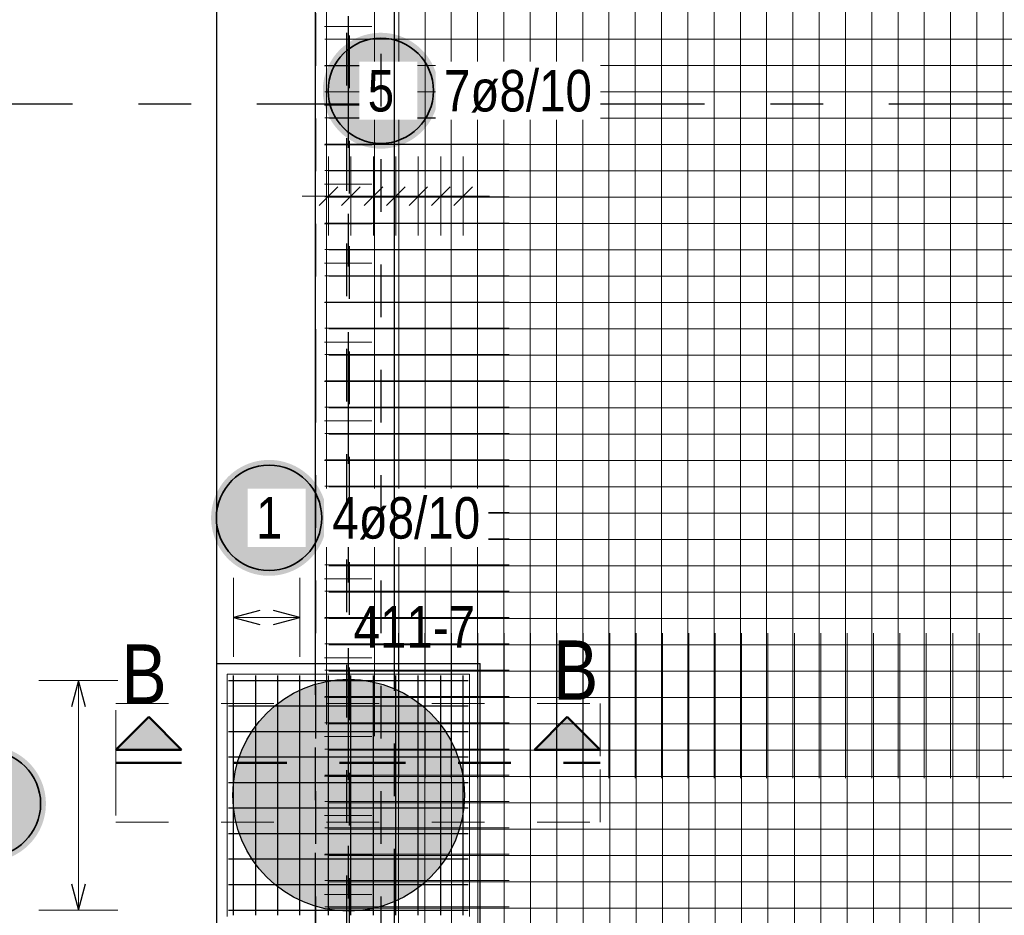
# Model space of a CAD drawing. Header units: millimetres. Extents: x -1.9 to 32.6, y 0 to 21.
# Tile 15 of 59: x 2.1 to 3.9, y 13.6 to 15.3. Entities that reach past the tile are written whole.
import ezdxf

# ---------------------------------------------------------------- set-up
doc = ezdxf.new("R2010")
doc.units = ezdxf.units.MM
for name, pattern in [('DASHDOT', [1, 0.5, -0.25, 0, -0.25]), ('DASHDOTX2', [2, 1, -0.5, 0, -0.5]), ('HIDDEN', [0.375, 0.25, -0.125])]:
    doc.linetypes.add(name, pattern=pattern)
doc.layers.add('Achsen', color=7, linetype='Continuous', lineweight=20)
doc.layers.add('nplo Bewehrung', color=7, linetype='Continuous', lineweight=20)
doc.styles.add('Arial Narrow', font='ARIALN.TTF')

msp = doc.modelspace()

# ---------------------------------------------------------------- hatches: boundary and pattern name
at = {"lineweight": 25, "true_color": 0xffffff}
for points in [[(2.858948, 15.2), (2.858881, 15.203839), (2.858681, 15.207673), (2.858346, 15.211498), (2.857878, 15.215309), (2.857277, 15.219101), (2.856545, 15.22287), (2.855681, 15.226611), (2.854687, 15.23032), (2.853565, 15.233992), (2.852315, 15.237622), (2.850939, 15.241207), (2.849438, 15.244741), (2.847816, 15.248221), (2.846073, 15.251642), (2.844211, 15.255), (2.842234, 15.258291), (2.840143, 15.261511), (2.83794, 15.264656), (2.83563, 15.267723), (2.833213, 15.270707), (2.830694, 15.273604), (2.828076, 15.276412), (2.825361, 15.279127), (2.822553, 15.281746), (2.819655, 15.284265), (2.816671, 15.286681), (2.813605, 15.288992), (2.81046, 15.291194), (2.80724, 15.293285), (2.803948, 15.295263), (2.80059, 15.297124), (2.797169, 15.298867), (2.79369, 15.30049), (2.790155, 15.30199), (2.786571, 15.303366), (2.78294, 15.304616), (2.779269, 15.305739), (2.77556, 15.306733), (2.771819, 15.307596), (2.76805, 15.308329), (2.764258, 15.308929), (2.760447, 15.309397), (2.756622, 15.309732), (2.752787, 15.309933), (2.748948, 15.31), (2.74511, 15.309933), (2.741275, 15.309732), (2.73745, 15.309397), (2.733639, 15.308929), (2.729847, 15.308329), (2.726078, 15.307596), (2.722337, 15.306733), (2.718628, 15.305739), (2.714957, 15.304616), (2.711326, 15.303366), (2.707742, 15.30199), (2.704207, 15.30049), (2.700728, 15.298867), (2.697307, 15.297124), (2.693948, 15.295263), (2.690657, 15.293285), (2.687437, 15.291194), (2.684292, 15.288992), (2.681226, 15.286681), (2.678242, 15.284265), (2.675344, 15.281746), (2.672536, 15.279127), (2.669821, 15.276412), (2.667203, 15.273604), (2.664684, 15.270707), (2.662267, 15.267723), (2.659957, 15.264656), (2.657754, 15.261511), (2.655663, 15.258291), (2.653686, 15.255), (2.651824, 15.251642), (2.650081, 15.248221), (2.648458, 15.244741), (2.646958, 15.241207), (2.645582, 15.237622), (2.644332, 15.233992), (2.64321, 15.23032), (2.642216, 15.226611), (2.641352, 15.22287), (2.64062, 15.219101), (2.640019, 15.215309), (2.639551, 15.211498), (2.639216, 15.207673), (2.639015, 15.203839), (2.638948, 15.2), (2.639015, 15.196161), (2.639216, 15.192327), (2.639551, 15.188502), (2.640019, 15.184691), (2.64062, 15.180899), (2.641352, 15.17713), (2.642216, 15.173389), (2.64321, 15.16968), (2.644332, 15.166008), (2.645582, 15.162378), (2.646958, 15.158793), (2.648458, 15.155259), (2.650081, 15.151779), (2.651824, 15.148358), (2.653686, 15.145), (2.655663, 15.141709), (2.657754, 15.138489), (2.659957, 15.135344), (2.662267, 15.132277), (2.664684, 15.129293), (2.667203, 15.126396), (2.669821, 15.123588), (2.672536, 15.120873), (2.675344, 15.118254), (2.678242, 15.115735), (2.681226, 15.113319), (2.684292, 15.111008), (2.687437, 15.108806), (2.690657, 15.106715), (2.693948, 15.104737), (2.697307, 15.102876), (2.700728, 15.101133), (2.704207, 15.09951), (2.707742, 15.09801), (2.711326, 15.096634), (2.714957, 15.095384), (2.718628, 15.094261), (2.722337, 15.093267), (2.726078, 15.092404), (2.729847, 15.091671), (2.733639, 15.091071), (2.73745, 15.090603), (2.741275, 15.090268), (2.74511, 15.090067), (2.748948, 15.09), (2.752787, 15.090067), (2.756622, 15.090268), (2.760447, 15.090603), (2.764258, 15.091071), (2.76805, 15.091671), (2.771819, 15.092404), (2.77556, 15.093267), (2.779269, 15.094261), (2.78294, 15.095384), (2.786571, 15.096634), (2.790155, 15.09801), (2.79369, 15.09951), (2.797169, 15.101133), (2.80059, 15.102876), (2.803948, 15.104737), (2.80724, 15.106715), (2.81046, 15.108806), (2.813605, 15.111008), (2.816671, 15.113319), (2.819655, 15.115735), (2.822553, 15.118254), (2.825361, 15.120873), (2.828076, 15.123588), (2.830694, 15.126396), (2.833213, 15.129293), (2.83563, 15.132277), (2.83794, 15.135344), (2.840143, 15.138489), (2.842234, 15.141709), (2.844211, 15.145), (2.846073, 15.148358), (2.847816, 15.151779), (2.849438, 15.155259), (2.850939, 15.158793), (2.852315, 15.162378), (2.853565, 15.166008), (2.854687, 15.16968), (2.855681, 15.173389), (2.856545, 15.17713), (2.857277, 15.180899), (2.857878, 15.184691), (2.858346, 15.188502), (2.858681, 15.192327)], [(2.646807, 14.389075), (2.64674, 14.392913), (2.646539, 14.396748), (2.646204, 14.400573), (2.645736, 14.404384), (2.645136, 14.408176), (2.644403, 14.411945), (2.643539, 14.415686), (2.642546, 14.419395), (2.641423, 14.423066), (2.640173, 14.426697), (2.638797, 14.430281), (2.637297, 14.433816), (2.635674, 14.437295), (2.633931, 14.440716), (2.63207, 14.444075), (2.630092, 14.447366), (2.628001, 14.450586), (2.625799, 14.453731), (2.623488, 14.456797), (2.621072, 14.459781), (2.618553, 14.462679), (2.615934, 14.465487), (2.613219, 14.468202), (2.610411, 14.47082), (2.607513, 14.473339), (2.60453, 14.475756), (2.601463, 14.478066), (2.598318, 14.480269), (2.595098, 14.48236), (2.591807, 14.484337), (2.588449, 14.486199), (2.585028, 14.487942), (2.581548, 14.489565), (2.578014, 14.491065), (2.574429, 14.492441), (2.570799, 14.493691), (2.567127, 14.494813), (2.563418, 14.495807), (2.559677, 14.496671), (2.555908, 14.497403), (2.552116, 14.498004), (2.548305, 14.498472), (2.54448, 14.498807), (2.540646, 14.499008), (2.536807, 14.499075), (2.532968, 14.499008), (2.529134, 14.498807), (2.525309, 14.498472), (2.521498, 14.498004), (2.517705, 14.497403), (2.513936, 14.496671), (2.510195, 14.495807), (2.506487, 14.494813), (2.502815, 14.493691), (2.499185, 14.492441), (2.4956, 14.491065), (2.492066, 14.489565), (2.488586, 14.487942), (2.485165, 14.486199), (2.481807, 14.484337), (2.478516, 14.48236), (2.475296, 14.480269), (2.47215, 14.478066), (2.469084, 14.475756), (2.4661, 14.473339), (2.463202, 14.47082), (2.460394, 14.468202), (2.457679, 14.465487), (2.455061, 14.462679), (2.452542, 14.459781), (2.450126, 14.456797), (2.447815, 14.453731), (2.445613, 14.450586), (2.443521, 14.447366), (2.441544, 14.444075), (2.439683, 14.440716), (2.437939, 14.437295), (2.436317, 14.433816), (2.434817, 14.430281), (2.433441, 14.426697), (2.432191, 14.423066), (2.431068, 14.419395), (2.430074, 14.415686), (2.429211, 14.411945), (2.428478, 14.408176), (2.427877, 14.404384), (2.427409, 14.400573), (2.427075, 14.396748), (2.426874, 14.392913), (2.426807, 14.389075), (2.426874, 14.385236), (2.427075, 14.381401), (2.427409, 14.377576), (2.427877, 14.373766), (2.428478, 14.369973), (2.429211, 14.366204), (2.430074, 14.362463), (2.431068, 14.358754), (2.432191, 14.355083), (2.433441, 14.351452), (2.434817, 14.347868), (2.436317, 14.344334), (2.437939, 14.340854), (2.439683, 14.337433), (2.441544, 14.334075), (2.443521, 14.330783), (2.445613, 14.327563), (2.447815, 14.324418), (2.450126, 14.321352), (2.452542, 14.318368), (2.455061, 14.31547), (2.457679, 14.312662), (2.460394, 14.309947), (2.463202, 14.307329), (2.4661, 14.30481), (2.469084, 14.302393), (2.47215, 14.300083), (2.475296, 14.29788), (2.478516, 14.295789), (2.481807, 14.293812), (2.485165, 14.29195), (2.488586, 14.290207), (2.492066, 14.288585), (2.4956, 14.287084), (2.499185, 14.285708), (2.502815, 14.284458), (2.506487, 14.283336), (2.510195, 14.282342), (2.513936, 14.281478), (2.517705, 14.280746), (2.521498, 14.280145), (2.525309, 14.279677), (2.529134, 14.279343), (2.532968, 14.279142), (2.536807, 14.279075), (2.540646, 14.279142), (2.54448, 14.279343), (2.548305, 14.279677), (2.552116, 14.280145), (2.555908, 14.280746), (2.559677, 14.281478), (2.563418, 14.282342), (2.567127, 14.283336), (2.570799, 14.284458), (2.574429, 14.285708), (2.578014, 14.287084), (2.581548, 14.288585), (2.585028, 14.290207), (2.588449, 14.29195), (2.591807, 14.293812), (2.595098, 14.295789), (2.598318, 14.29788), (2.601463, 14.300083), (2.60453, 14.302393), (2.607513, 14.30481), (2.610411, 14.307329), (2.613219, 14.309947), (2.615934, 14.312662), (2.618553, 14.31547), (2.621072, 14.318368), (2.623488, 14.321352), (2.625799, 14.324418), (2.628001, 14.327563), (2.630092, 14.330783), (2.63207, 14.334075), (2.633931, 14.337433), (2.635674, 14.340854), (2.637297, 14.344334), (2.638797, 14.347868), (2.640173, 14.351452), (2.641423, 14.355083), (2.642546, 14.358754), (2.643539, 14.362463), (2.644403, 14.366204), (2.645136, 14.369973), (2.645736, 14.373766), (2.646204, 14.377576), (2.646539, 14.381401)], [(2.113166, 13.846383), (2.113099, 13.850222), (2.112898, 13.854056), (2.112563, 13.857881), (2.112095, 13.861692), (2.111494, 13.865484), (2.110762, 13.869253), (2.109898, 13.872995), (2.108904, 13.876703), (2.107782, 13.880375), (2.106532, 13.884005), (2.105156, 13.88759), (2.103656, 13.891124), (2.102033, 13.894604), (2.10029, 13.898025), (2.098428, 13.901383), (2.096451, 13.904674), (2.09436, 13.907894), (2.092157, 13.91104), (2.089847, 13.914106), (2.08743, 13.91709), (2.084912, 13.919988), (2.082293, 13.922796), (2.079578, 13.925511), (2.07677, 13.928129), (2.073872, 13.930648), (2.070888, 13.933064), (2.067822, 13.935375), (2.064677, 13.937577), (2.061457, 13.939668), (2.058166, 13.941646), (2.054807, 13.943507), (2.051386, 13.945251), (2.047907, 13.946873), (2.044372, 13.948373), (2.040788, 13.949749), (2.037157, 13.950999), (2.033486, 13.952122), (2.029777, 13.953116), (2.026036, 13.953979), (2.022267, 13.954712), (2.018475, 13.955313), (2.014664, 13.955781), (2.010839, 13.956115), (2.007005, 13.956316), (2.003166, 13.956383), (1.999327, 13.956316), (1.995492, 13.956115), (1.991667, 13.955781), (1.987857, 13.955313), (1.984064, 13.954712), (1.980295, 13.953979), (1.976554, 13.953116), (1.972845, 13.952122), (1.969174, 13.950999), (1.965543, 13.949749), (1.961959, 13.948373), (1.958425, 13.946873), (1.954945, 13.945251), (1.951524, 13.943507), (1.948166, 13.941646), (1.944874, 13.939668), (1.941654, 13.937577), (1.938509, 13.935375), (1.935443, 13.933064), (1.932459, 13.930648), (1.929561, 13.928129), (1.926753, 13.925511), (1.924038, 13.922796), (1.92142, 13.919988), (1.918901, 13.91709), (1.916484, 13.914106), (1.914174, 13.91104), (1.911971, 13.907894), (1.90988, 13.904674), (1.907903, 13.901383), (1.906041, 13.898025), (1.904298, 13.894604), (1.902676, 13.891124), (1.901175, 13.88759), (1.899799, 13.884005), (1.898549, 13.880375), (1.897427, 13.876703), (1.896433, 13.872995), (1.895569, 13.869253), (1.894837, 13.865484), (1.894236, 13.861692), (1.893768, 13.857881), (1.893434, 13.854056), (1.893233, 13.850222), (1.893166, 13.846383), (1.893233, 13.842544), (1.893434, 13.83871), (1.893768, 13.834885), (1.894236, 13.831074), (1.894837, 13.827282), (1.895569, 13.823513), (1.896433, 13.819772), (1.897427, 13.816063), (1.898549, 13.812391), (1.899799, 13.808761), (1.901175, 13.805176), (1.902676, 13.801642), (1.904298, 13.798162), (1.906041, 13.794741), (1.907903, 13.791383), (1.90988, 13.788092), (1.911971, 13.784872), (1.914174, 13.781727), (1.916484, 13.77866), (1.918901, 13.775677), (1.92142, 13.772779), (1.924038, 13.769971), (1.926753, 13.767256), (1.929561, 13.764637), (1.932459, 13.762118), (1.935443, 13.759702), (1.938509, 13.757391), (1.941654, 13.755189), (1.944874, 13.753098), (1.948166, 13.75112), (1.951524, 13.749259), (1.954945, 13.747516), (1.958425, 13.745893), (1.961959, 13.744393), (1.965543, 13.743017), (1.969174, 13.741767), (1.972845, 13.740644), (1.976554, 13.739651), (1.980295, 13.738787), (1.984064, 13.738054), (1.987857, 13.737454), (1.991667, 13.736986), (1.995492, 13.736651), (1.999327, 13.73645), (2.003166, 13.736383), (2.007005, 13.73645), (2.010839, 13.736651), (2.014664, 13.736986), (2.018475, 13.737454), (2.022267, 13.738054), (2.026036, 13.738787), (2.029777, 13.739651), (2.033486, 13.740644), (2.037157, 13.741767), (2.040788, 13.743017), (2.044372, 13.744393), (2.047907, 13.745893), (2.051386, 13.747516), (2.054807, 13.749259), (2.058166, 13.75112), (2.061457, 13.753098), (2.064677, 13.755189), (2.067822, 13.757391), (2.070888, 13.759702), (2.073872, 13.762118), (2.07677, 13.764637), (2.079578, 13.767256), (2.082293, 13.769971), (2.084912, 13.772779), (2.08743, 13.775677), (2.089847, 13.77866), (2.092157, 13.781727), (2.09436, 13.784872), (2.096451, 13.788092), (2.098428, 13.791383), (2.10029, 13.794741), (2.102033, 13.798162), (2.103656, 13.801642), (2.105156, 13.805176), (2.106532, 13.808761), (2.107782, 13.812391), (2.108904, 13.816063), (2.109898, 13.819772), (2.110762, 13.823513), (2.111494, 13.827282), (2.112095, 13.831074), (2.112563, 13.834885), (2.112898, 13.83871)]]:
    msp.add_hatch(color=7, dxfattribs=at).paths.add_polyline_path(points)
at = {"lineweight": 13, "true_color": 0xd7ffd7}
msp.add_hatch(color=254, dxfattribs=at).paths.add_polyline_path([(2.907929, 13.862544), (2.907909, 13.86551), (2.907849, 13.868475), (2.907749, 13.87144), (2.907609, 13.874403), (2.907429, 13.877364), (2.907209, 13.880322), (2.906949, 13.883277), (2.90665, 13.886228), (2.906311, 13.889175), (2.905932, 13.892117), (2.905513, 13.895054), (2.905055, 13.897984), (2.904558, 13.900908), (2.904021, 13.903826), (2.903444, 13.906736), (2.902829, 13.909637), (2.902174, 13.91253), (2.901481, 13.915415), (2.900749, 13.918289), (2.899978, 13.921153), (2.899168, 13.924007), (2.89832, 13.92685), (2.897434, 13.92968), (2.89651, 13.932499), (2.895548, 13.935305), (2.894548, 13.938098), (2.893511, 13.940877), (2.892436, 13.943641), (2.891324, 13.946391), (2.890175, 13.949126), (2.888989, 13.951845), (2.887767, 13.954548), (2.886508, 13.957234), (2.885213, 13.959903), (2.883883, 13.962554), (2.882516, 13.965187), (2.881115, 13.967801), (2.879678, 13.970396), (2.878206, 13.972971), (2.8767, 13.975527), (2.87516, 13.978062), (2.873585, 13.980576), (2.871977, 13.983068), (2.870335, 13.985539), (2.86866, 13.987987), (2.866953, 13.990412), (2.865212, 13.992814), (2.86344, 13.995193), (2.861635, 13.997547), (2.859799, 13.999877), (2.857932, 14.002182), (2.856034, 14.004461), (2.854105, 14.006715), (2.852146, 14.008942), (2.850157, 14.011143), (2.848139, 14.013317), (2.846092, 14.015463), (2.844016, 14.017582), (2.841911, 14.019672), (2.839778, 14.021734), (2.837618, 14.023767), (2.835431, 14.025771), (2.833217, 14.027744), (2.830976, 14.029688), (2.82871, 14.031602), (2.826417, 14.033485), (2.8241, 14.035336), (2.821758, 14.037157), (2.819392, 14.038945), (2.817001, 14.040702), (2.814587, 14.042426), (2.812151, 14.044117), (2.809691, 14.045775), (2.80721, 14.0474), (2.804706, 14.048992), (2.802182, 14.050549), (2.799637, 14.052073), (2.797071, 14.053562), (2.794486, 14.055016), (2.791881, 14.056435), (2.789257, 14.057819), (2.786615, 14.059167), (2.783955, 14.06048), (2.781278, 14.061757), (2.778583, 14.062997), (2.775872, 14.064201), (2.773146, 14.065369), (2.770403, 14.066499), (2.767646, 14.067593), (2.764874, 14.068649), (2.762088, 14.069668), (2.759289, 14.070649), (2.756476, 14.071592), (2.753652, 14.072497), (2.750815, 14.073364), (2.747967, 14.074193), (2.745108, 14.074983), (2.742238, 14.075735), (2.739359, 14.076448), (2.73647, 14.077122), (2.733572, 14.077757), (2.730667, 14.078352), (2.727753, 14.078909), (2.724832, 14.079426), (2.721905, 14.079904), (2.718971, 14.080343), (2.716032, 14.080741), (2.713087, 14.0811), (2.710138, 14.08142), (2.707185, 14.081699), (2.704228, 14.081939), (2.701269, 14.082139), (2.698307, 14.082299), (2.695343, 14.082419), (2.692378, 14.082499), (2.689412, 14.082539), (2.686445, 14.082539), (2.683479, 14.082499), (2.680514, 14.082419), (2.67755, 14.082299), (2.674588, 14.082139), (2.671629, 14.081939), (2.668672, 14.081699), (2.665719, 14.08142), (2.66277, 14.0811), (2.659826, 14.080741), (2.656886, 14.080343), (2.653953, 14.079904), (2.651025, 14.079426), (2.648104, 14.078909), (2.645191, 14.078352), (2.642285, 14.077757), (2.639387, 14.077122), (2.636498, 14.076448), (2.633619, 14.075735), (2.63075, 14.074983), (2.627891, 14.074193), (2.625042, 14.073364), (2.622206, 14.072497), (2.619381, 14.071592), (2.616569, 14.070649), (2.613769, 14.069668), (2.610983, 14.068649), (2.608211, 14.067593), (2.605454, 14.066499), (2.602712, 14.065369), (2.599985, 14.064201), (2.597274, 14.062997), (2.594579, 14.061757), (2.591902, 14.06048), (2.589242, 14.059167), (2.5866, 14.057819), (2.583976, 14.056435), (2.581371, 14.055016), (2.578786, 14.053562), (2.57622, 14.052073), (2.573675, 14.050549), (2.571151, 14.048992), (2.568648, 14.0474), (2.566166, 14.045775), (2.563707, 14.044117), (2.56127, 14.042426), (2.558856, 14.040702), (2.556466, 14.038945), (2.554099, 14.037157), (2.551757, 14.035336), (2.54944, 14.033485), (2.547148, 14.031602), (2.544881, 14.029688), (2.54264, 14.027744), (2.540426, 14.025771), (2.538239, 14.023767), (2.536079, 14.021734), (2.533946, 14.019672), (2.531842, 14.017582), (2.529765, 14.015463), (2.527718, 14.013317), (2.5257, 14.011143), (2.523711, 14.008942), (2.521752, 14.006715), (2.519823, 14.004461), (2.517925, 14.002182), (2.516058, 13.999877), (2.514222, 13.997547), (2.512417, 13.995193), (2.510645, 13.992814), (2.508905, 13.990412), (2.507197, 13.987987), (2.505522, 13.985539), (2.50388, 13.983068), (2.502272, 13.980576), (2.500697, 13.978062), (2.499157, 13.975527), (2.497651, 13.972971), (2.496179, 13.970396), (2.494742, 13.967801), (2.493341, 13.965187), (2.491975, 13.962554), (2.490644, 13.959903), (2.489349, 13.957234), (2.488091, 13.954548), (2.486868, 13.951845), (2.485682, 13.949126), (2.484533, 13.946391), (2.483421, 13.943641), (2.482347, 13.940877), (2.481309, 13.938098), (2.480309, 13.935305), (2.479347, 13.932499), (2.478423, 13.92968), (2.477537, 13.92685), (2.476689, 13.924007), (2.475879, 13.921153), (2.475108, 13.918289), (2.474376, 13.915415), (2.473683, 13.91253), (2.473028, 13.909637), (2.472413, 13.906736), (2.471837, 13.903826), (2.4713, 13.900908), (2.470802, 13.897984), (2.470344, 13.895054), (2.469925, 13.892117), (2.469546, 13.889175), (2.469207, 13.886228), (2.468908, 13.883277), (2.468648, 13.880322), (2.468428, 13.877364), (2.468248, 13.874403), (2.468109, 13.87144), (2.468009, 13.868475), (2.467949, 13.86551), (2.467929, 13.862544), (2.467949, 13.859577), (2.468009, 13.856612), (2.468109, 13.853647), (2.468248, 13.850684), (2.468428, 13.847723), (2.468648, 13.844765), (2.468908, 13.84181), (2.469207, 13.838859), (2.469546, 13.835912), (2.469925, 13.83297), (2.470344, 13.830034), (2.470802, 13.827103), (2.4713, 13.824179), (2.471837, 13.821261), (2.472413, 13.818352), (2.473028, 13.81545), (2.473683, 13.812557), (2.474376, 13.809673), (2.475108, 13.806798), (2.475879, 13.803934), (2.476689, 13.80108), (2.477537, 13.798238), (2.478423, 13.795407), (2.479347, 13.792588), (2.480309, 13.789782), (2.481309, 13.78699), (2.482347, 13.784211), (2.483421, 13.781446), (2.484533, 13.778696), (2.485682, 13.775961), (2.486868, 13.773242), (2.488091, 13.770539), (2.489349, 13.767853), (2.490644, 13.765185), (2.491975, 13.762534), (2.493341, 13.759901), (2.494742, 13.757286), (2.496179, 13.754691), (2.497651, 13.752116), (2.499157, 13.74956), (2.500697, 13.747025), (2.502272, 13.744511), (2.50388, 13.742019), (2.505522, 13.739548), (2.507197, 13.7371), (2.508905, 13.734675), (2.510645, 13.732273), (2.512417, 13.729894), (2.514222, 13.72754), (2.516058, 13.72521), (2.517925, 13.722905), (2.519823, 13.720626), (2.521752, 13.718372), (2.523711, 13.716145), (2.5257, 13.713944), (2.527718, 13.71177), (2.529765, 13.709624), (2.531842, 13.707505), (2.533946, 13.705415), (2.536079, 13.703353), (2.538239, 13.70132), (2.540426, 13.699317), (2.54264, 13.697343), (2.544881, 13.695399), (2.547148, 13.693485), (2.54944, 13.691603), (2.551757, 13.689751), (2.554099, 13.687931), (2.556466, 13.686142), (2.558856, 13.684386), (2.56127, 13.682662), (2.563707, 13.68097), (2.566166, 13.679312), (2.568648, 13.677687), (2.571151, 13.676095), (2.573675, 13.674538), (2.57622, 13.673014), (2.578786, 13.671526), (2.581371, 13.670071), (2.583976, 13.668652), (2.5866, 13.667268), (2.589242, 13.66592), (2.591902, 13.664607), (2.594579, 13.66333), (2.597274, 13.66209), (2.599985, 13.660886), (2.602712, 13.659718), (2.605454, 13.658588), (2.608211, 13.657494), (2.610983, 13.656438), (2.613769, 13.65542), (2.616569, 13.654438), (2.619381, 13.653495), (2.622206, 13.65259), (2.625042, 13.651723), (2.627891, 13.650894), (2.63075, 13.650104), (2.633619, 13.649352), (2.636498, 13.64864), (2.639387, 13.647966), (2.642285, 13.647331), (2.645191, 13.646735), (2.648104, 13.646178), (2.651025, 13.645661), (2.653953, 13.645183), (2.656886, 13.644745), (2.659826, 13.644346), (2.66277, 13.643987), (2.665719, 13.643668), (2.668672, 13.643388), (2.671629, 13.643148), (2.674588, 13.642948), (2.67755, 13.642789), (2.680514, 13.642669), (2.683479, 13.642589), (2.686445, 13.642549), (2.689412, 13.642549), (2.692378, 13.642589), (2.695343, 13.642669), (2.698307, 13.642789), (2.701269, 13.642948), (2.704228, 13.643148), (2.707185, 13.643388), (2.710138, 13.643668), (2.713087, 13.643987), (2.716032, 13.644346), (2.718971, 13.644745), (2.721905, 13.645183), (2.724832, 13.645661), (2.727753, 13.646178), (2.730667, 13.646735), (2.733572, 13.647331), (2.73647, 13.647966), (2.739359, 13.64864), (2.742238, 13.649352), (2.745108, 13.650104), (2.747967, 13.650894), (2.750815, 13.651723), (2.753652, 13.65259), (2.756476, 13.653495), (2.759289, 13.654438), (2.762088, 13.65542), (2.764874, 13.656438), (2.767646, 13.657494), (2.770403, 13.658588), (2.773146, 13.659718), (2.775872, 13.660886), (2.778583, 13.66209), (2.781278, 13.66333), (2.783955, 13.664607), (2.786615, 13.66592), (2.789257, 13.667268), (2.791881, 13.668652), (2.794486, 13.670071), (2.797071, 13.671526), (2.799637, 13.673014), (2.802182, 13.674538), (2.804706, 13.676095), (2.80721, 13.677687), (2.809691, 13.679312), (2.812151, 13.68097), (2.814587, 13.682662), (2.817001, 13.684386), (2.819392, 13.686142), (2.821758, 13.687931), (2.8241, 13.689751), (2.826417, 13.691603), (2.82871, 13.693485), (2.830976, 13.695399), (2.833217, 13.697343), (2.835431, 13.699317), (2.837618, 13.70132), (2.839778, 13.703353), (2.841911, 13.705415), (2.844016, 13.707505), (2.846092, 13.709624), (2.848139, 13.71177), (2.850157, 13.713944), (2.852146, 13.716145), (2.854105, 13.718372), (2.856034, 13.720626), (2.857932, 13.722905), (2.859799, 13.72521), (2.861635, 13.72754), (2.86344, 13.729894), (2.865212, 13.732273), (2.866953, 13.734675), (2.86866, 13.7371), (2.870335, 13.739548), (2.871977, 13.742019), (2.873585, 13.744511), (2.87516, 13.747025), (2.8767, 13.74956), (2.878206, 13.752116), (2.879678, 13.754691), (2.881115, 13.757286), (2.882516, 13.759901), (2.883883, 13.762534), (2.885213, 13.765185), (2.886508, 13.767853), (2.887767, 13.770539), (2.888989, 13.773242), (2.890175, 13.775961), (2.891324, 13.778696), (2.892436, 13.781446), (2.893511, 13.784211), (2.894548, 13.78699), (2.895548, 13.789782), (2.89651, 13.792588), (2.897434, 13.795407), (2.89832, 13.798238), (2.899168, 13.80108), (2.899978, 13.803934), (2.900749, 13.806798), (2.901481, 13.809673), (2.902174, 13.812557), (2.902829, 13.81545), (2.903444, 13.818352), (2.904021, 13.821261), (2.904558, 13.824179), (2.905055, 13.827103), (2.905513, 13.830034), (2.905932, 13.83297), (2.906311, 13.835912), (2.90665, 13.838859), (2.906949, 13.84181), (2.907209, 13.844765), (2.907429, 13.847723), (2.907609, 13.850684), (2.907749, 13.853647), (2.907849, 13.856612), (2.907909, 13.859577)])
at = {"lineweight": 25, "true_color": 0x0000ff}
for points in [[(2.308312, 14.011352), (2.245812, 13.948852), (2.370812, 13.948852)], [(3.103104, 14.011352), (3.040604, 13.948852), (3.165604, 13.948852)]]:
    msp.add_hatch(color=5, dxfattribs=at).paths.add_polyline_path(points)

# ---------------------------------------------------------------- linework, layer by layer
at = {"color": 3, "linetype": 'HIDDEN', "lineweight": 25, "ltscale": 0.25}
for p, q in [((2.625422, 14.647462), (2.625422, 19.025044)), ((2.625422, 12.170044), (2.625422, 14.647462)), ((2.624719, 13.652926), (2.624719, 14.072162)), ((2.774722, 13.660682), (2.774722, 14.064406))]:
    msp.add_line(p, q, dxfattribs=at)
at = {"color": 3, "linetype": 'Continuous', "lineweight": 25}
for p, q in [((2.437542, 14.112544), (2.437542, 15.362544)), ((2.624719, 14.072162), (2.624719, 15.362544)), ((2.437542, 13.612544), (2.437542, 14.112544)), ((2.437542, 14.112544), (2.937542, 14.112544)), ((2.937542, 13.612544), (2.937542, 14.112544)), ((2.624719, 11.257545), (2.624719, 13.652926)), ((2.774722, 11.257545), (2.774722, 13.660682))]:
    msp.add_line(p, q, dxfattribs=at)
at = {"color": 5, "linetype": 'Continuous', "lineweight": 18, "ltscale": 2}
for p, q in [((2.649542, 14.925), (2.649542, 15.075)), ((2.692209, 14.925), (2.692209, 15.075)), ((2.734876, 14.925), (2.734876, 15.075)), ((2.777542, 14.925), (2.777542, 15.075)), ((2.820209, 14.925), (2.820209, 15.075)), ((2.862876, 14.925), (2.862876, 15.075)), ((2.905542, 14.925), (2.905542, 15.075)), ((2.955542, 15), (2.599542, 15)), ((2.469542, 14.275), (2.469542, 14.125)), ((2.595542, 14.125), (2.595542, 14.275)), ((2.595542, 14.2), (2.469542, 14.2)), ((2.25, 14.080544), (2.1, 14.080544)), ((2.175, 13.644544), (2.175, 14.080544)), ((2.1, 13.644544), (2.25, 13.644544))]:
    msp.add_line(p, q, dxfattribs=at)
at = {"color": 3, "linetype": 'Continuous', "lineweight": 25, "ltscale": 2}
for p, q in [((2.631865, 14.982322), (2.66722, 15.017678)), ((2.674531, 14.982322), (2.709887, 15.017678)), ((2.717198, 14.982322), (2.752553, 15.017678)), ((2.759865, 14.982322), (2.79522, 15.017678)), ((2.802531, 14.982322), (2.837887, 15.017678)), ((2.845198, 14.982322), (2.880553, 15.017678)), ((2.887865, 14.982322), (2.92322, 15.017678)), ((2.519542, 14.213397), (2.469542, 14.2)), ((2.595542, 14.2), (2.545542, 14.213397)), ((2.469542, 14.2), (2.519542, 14.186603)), ((2.545542, 14.186603), (2.595542, 14.2)), ((2.175, 14.080544), (2.161603, 14.030544)), ((2.188397, 14.030544), (2.175, 14.080544)), ((2.460044, 14.080544), (2.915044, 14.080544)), ((2.469542, 13.635044), (2.469542, 14.090044)), ((2.511542, 13.635044), (2.511542, 14.090044)), ((2.553542, 13.635044), (2.553542, 14.090044)), ((2.595542, 13.635044), (2.595542, 14.090044)), ((2.649542, 13.635044), (2.649542, 14.090044)), ((2.692209, 13.635044), (2.692209, 14.090044)), ((2.734876, 13.635044), (2.734876, 14.090044)), ((2.777542, 13.635044), (2.777542, 14.090044)), ((2.820209, 13.635044), (2.820209, 14.090044)), ((2.862876, 13.635044), (2.862876, 14.090044)), ((2.905542, 13.635044), (2.905542, 14.090044)), ((2.460044, 14.032099), (2.915044, 14.032099)), ((2.460044, 13.983655), (2.915044, 13.983655)), ((2.460044, 13.93521), (2.915044, 13.93521)), ((2.460044, 13.886766), (2.915044, 13.886766)), ((2.460044, 13.838321), (2.915044, 13.838321)), ((2.460044, 13.789877), (2.915044, 13.789877)), ((2.460044, 13.741432), (2.915044, 13.741432)), ((2.161603, 13.694544), (2.175, 13.644544)), ((2.175, 13.644544), (2.188397, 13.694544)), ((2.460044, 13.692988), (2.915044, 13.692988)), ((2.460044, 13.644544), (2.915044, 13.644544))]:
    msp.add_line(p, q, dxfattribs=at)
at = {"color": 9, "linetype": 'HIDDEN', "lineweight": 0, "ltscale": 0.25}
for p, q in [((2.245812, 13.923852), (2.245812, 14.036429)), ((2.245812, 14.036429), (3.165604, 14.036429)), ((3.165604, 14.036429), (3.165604, 13.923852)), ((2.245812, 13.923852), (2.245812, 13.811275)), ((3.165604, 13.811275), (3.165604, 13.923852)), ((2.245812, 13.811275), (3.165604, 13.811275))]:
    msp.add_line(p, q, dxfattribs=at)
at = {"color": 4, "linetype": 'Continuous', "lineweight": 50}
for p, q in [((2.308312, 14.011352), (2.245812, 13.948852)), ((2.370812, 13.948852), (2.308312, 14.011352)), ((3.103104, 14.011352), (3.040604, 13.948852)), ((3.165604, 13.948852), (3.103104, 14.011352)), ((2.245812, 13.948852), (2.370812, 13.948852)), ((3.040604, 13.948852), (3.165604, 13.948852))]:
    msp.add_line(p, q, dxfattribs=at)
at = {"color": 4, "linetype": 'DASHDOT', "lineweight": 50, "ltscale": 0.25}
msp.add_line((2.245812, 13.923852), (3.165604, 13.923852), dxfattribs=at)
msp.add_line((2.245812, 13.923852), (3.165604, 13.923852), dxfattribs=at)
at = {"color": 2, "linetype": 'Continuous', "lineweight": 35, "ltscale": 2}
for centre in [(2.748948, 15.2), (2.536807, 14.389075), (2.003166, 13.846383)]:
    msp.add_circle(centre, 0.1, dxfattribs=at)
at = {"layer": 'Achsen', "color": 3, "linetype": 'DASHDOTX2', "lineweight": 25, "ltscale": 0.25}
for p, q in [((2.687226, 19.541412), (2.687226, 10.31573)), ((1.91368, 15.175042), (12.86808, 15.175042))]:
    msp.add_line(p, q, dxfattribs=at)
at = {"layer": 'nplo Bewehrung', "color": 9, "linetype": 'Continuous', "lineweight": 0, "ltscale": 2}
for p, q in [((2.645955, 13.997043), (2.645955, 18.997043)), ((2.737149, 13.97437), (2.737149, 18.97437)), ((2.783042, 13.895042), (2.783042, 18.895042)), ((2.832932, 13.895042), (2.832932, 18.895042)), ((2.882822, 13.895042), (2.882822, 18.895042)), ((2.932713, 13.895042), (2.932713, 18.895042)), ((2.982603, 13.895042), (2.982603, 18.895042)), ((3.032493, 13.895042), (3.032493, 18.895042)), ((3.082383, 13.895042), (3.082383, 18.895042)), ((3.132273, 13.895042), (3.132273, 18.895042)), ((3.182163, 13.895042), (3.182163, 18.895042)), ((3.232053, 13.895042), (3.232053, 18.895042)), ((3.281943, 13.895042), (3.281943, 18.895042)), ((3.331833, 13.895042), (3.331833, 18.895042)), ((3.381723, 13.895042), (3.381723, 18.895042)), ((3.431613, 13.895042), (3.431613, 18.895042)), ((3.481504, 13.895042), (3.481504, 18.895042)), ((3.531394, 13.895042), (3.531394, 18.895042)), ((3.581284, 13.895042), (3.581284, 18.895042)), ((3.631174, 13.895042), (3.631174, 18.895042)), ((3.681064, 13.895042), (3.681064, 18.895042)), ((3.730954, 13.895042), (3.730954, 18.895042)), ((3.780844, 13.895042), (3.780844, 18.895042)), ((3.830734, 13.895042), (3.830734, 18.895042)), ((3.880624, 13.895042), (3.880624, 18.895042)), ((3.930514, 13.895042), (3.930514, 18.895042)), ((2.642222, 15.322122), (2.732222, 15.322122)), ((2.642922, 15.298029), (2.992922, 15.298029)), ((2.650422, 15.29765), (9.14981, 15.29765)), ((2.652922, 15.297649), (9.15231, 15.297649)), ((2.642222, 15.247216), (2.732222, 15.247216)), ((2.642922, 15.24811), (2.992922, 15.24811)), ((2.650422, 15.247658), (9.14981, 15.247658)), ((2.652922, 15.247657), (9.15231, 15.247657)), ((2.642922, 15.198191), (2.992922, 15.198191)), ((2.650422, 15.197667), (9.14981, 15.197667)), ((2.652922, 15.197665), (9.15231, 15.197665)), ((2.642222, 15.172309), (2.732222, 15.172309)), ((2.642922, 15.148272), (2.992922, 15.148272)), ((2.650422, 15.147675), (9.14981, 15.147675)), ((2.652922, 15.147674), (9.15231, 15.147674)), ((2.642222, 15.097403), (2.732222, 15.097403)), ((2.642922, 15.098352), (2.992922, 15.098352)), ((2.650422, 15.097683), (9.14981, 15.097683)), ((2.652922, 15.097682), (9.15231, 15.097682)), ((2.642922, 15.048433), (2.992922, 15.048433)), ((2.650422, 15.047692), (9.14981, 15.047692)), ((2.652922, 15.047691), (9.15231, 15.047691)), ((2.642222, 15.022496), (2.732222, 15.022496)), ((2.642922, 14.998514), (2.992922, 14.998514)), ((2.650422, 14.9977), (9.14981, 14.9977)), ((2.652922, 14.997699), (9.15231, 14.997699)), ((2.642222, 14.94759), (2.732222, 14.94759)), ((2.642922, 14.948595), (2.992922, 14.948595)), ((2.650422, 14.947709), (9.14981, 14.947709)), ((2.652922, 14.947707), (9.15231, 14.947707)), ((2.642922, 14.898676), (2.992922, 14.898676)), ((2.650422, 14.897717), (9.14981, 14.897717)), ((2.652922, 14.897716), (9.15231, 14.897716)), ((2.642222, 14.872683), (2.732222, 14.872683)), ((2.642922, 14.848757), (2.992922, 14.848757)), ((2.650422, 14.847725), (9.14981, 14.847725)), ((2.652922, 14.847724), (9.15231, 14.847724)), ((2.642222, 14.797776), (2.732222, 14.797776)), ((2.642922, 14.798838), (2.992922, 14.798838)), ((2.650422, 14.797734), (9.14981, 14.797734)), ((2.652922, 14.797733), (9.15231, 14.797733)), ((2.642922, 14.748919), (2.992922, 14.748919)), ((2.650422, 14.747742), (9.14981, 14.747742)), ((2.652922, 14.747741), (9.15231, 14.747741)), ((2.642222, 14.72287), (2.732222, 14.72287)), ((2.642922, 14.698999), (2.992922, 14.698999)), ((2.650422, 14.697751), (9.14981, 14.697751)), ((2.652922, 14.697749), (9.15231, 14.697749)), ((2.642222, 14.647963), (2.732222, 14.647963)), ((2.642922, 14.64908), (2.992922, 14.64908)), ((2.650422, 14.647759), (9.14981, 14.647759)), ((2.652922, 14.647758), (9.15231, 14.647758)), ((2.642922, 14.599161), (2.992922, 14.599161)), ((2.650422, 14.597768), (9.14981, 14.597768)), ((2.652922, 14.597766), (9.15231, 14.597766)), ((2.642222, 14.573057), (2.732222, 14.573057)), ((2.642922, 14.549242), (2.992922, 14.549242)), ((2.650422, 14.547776), (9.14981, 14.547776)), ((2.652922, 14.547775), (9.15231, 14.547775)), ((2.642222, 14.49815), (2.732222, 14.49815)), ((2.642922, 14.499323), (2.992922, 14.499323)), ((2.650422, 14.497784), (9.14981, 14.497784)), ((2.652922, 14.497783), (9.15231, 14.497783)), ((2.642922, 14.449404), (2.992922, 14.449404)), ((2.650422, 14.447793), (9.14981, 14.447793)), ((2.652922, 14.447791), (9.15231, 14.447791)), ((2.642222, 14.423244), (2.732222, 14.423244)), ((2.642922, 14.399485), (2.992922, 14.399485)), ((2.650422, 14.397801), (9.14981, 14.397801)), ((2.652922, 14.3978), (9.15231, 14.3978)), ((2.642222, 14.348337), (2.732222, 14.348337)), ((2.642922, 14.349566), (2.992922, 14.349566)), ((2.650422, 14.34781), (9.14981, 14.34781)), ((2.652922, 14.347808), (9.15231, 14.347808)), ((2.642922, 14.299647), (2.992922, 14.299647)), ((2.650422, 14.297818), (9.14981, 14.297818)), ((2.652922, 14.297817), (9.15231, 14.297817)), ((2.642222, 14.273431), (2.732222, 14.273431)), ((2.642922, 14.249727), (2.992922, 14.249727)), ((2.650422, 14.247827), (9.14981, 14.247827)), ((2.652922, 14.247825), (9.15231, 14.247825)), ((2.642222, 14.198524), (2.732222, 14.198524)), ((2.642922, 14.199808), (2.992922, 14.199808)), ((2.650422, 14.197835), (9.14981, 14.197835)), ((2.652922, 14.197834), (9.15231, 14.197834)), ((2.782722, 11.075044), (2.782722, 14.170042)), ((2.83282, 11.075044), (2.83282, 14.170042)), ((2.882918, 11.075044), (2.882918, 14.170042)), ((2.933016, 11.075044), (2.933016, 14.170042)), ((2.983113, 11.075044), (2.983113, 14.170042)), ((3.033211, 11.075044), (3.033211, 14.170042)), ((3.083309, 11.075044), (3.083309, 14.170042)), ((3.133407, 11.075044), (3.133407, 14.170042)), ((3.183505, 11.075044), (3.183505, 14.170042)), ((3.233602, 11.075044), (3.233602, 14.170042)), ((3.2837, 11.075044), (3.2837, 14.170042)), ((3.333798, 11.075044), (3.333798, 14.170042)), ((3.383896, 11.075044), (3.383896, 14.170042)), ((3.433993, 11.075044), (3.433993, 14.170042)), ((3.484091, 11.075044), (3.484091, 14.170042)), ((3.534189, 11.075044), (3.534189, 14.170042)), ((3.584287, 11.075044), (3.584287, 14.170042)), ((3.634385, 11.075044), (3.634385, 14.170042)), ((3.684482, 11.075044), (3.684482, 14.170042)), ((3.73458, 11.075044), (3.73458, 14.170042)), ((3.784678, 11.075044), (3.784678, 14.170042)), ((3.834776, 11.075044), (3.834776, 14.170042)), ((3.884874, 11.075044), (3.884874, 14.170042)), ((2.642922, 14.149889), (2.992922, 14.149889)), ((2.650422, 14.147843), (9.14981, 14.147843)), ((2.652922, 14.147842), (9.15231, 14.147842)), ((2.642222, 14.123618), (2.732222, 14.123618)), ((2.642922, 14.09997), (2.992922, 14.09997)), ((2.650422, 14.097852), (9.14981, 14.097852)), ((2.652922, 14.09785), (9.15231, 14.09785)), ((2.520042, 14.092544), (2.457542, 14.092544)), ((2.457542, 14.092544), (2.457542, 13.632544)), ((2.917542, 14.092544), (2.457542, 14.092544)), ((2.457542, 14.092544), (2.457542, 14.030044)), ((2.917542, 13.632544), (2.917542, 14.092544)), ((2.642222, 14.048711), (2.732222, 14.048711)), ((2.642922, 14.050051), (2.992922, 14.050051)), ((2.650422, 14.04786), (9.14981, 14.04786)), ((2.652922, 14.047859), (9.15231, 14.047859)), ((2.642922, 14.000132), (2.992922, 14.000132)), ((2.650422, 13.997869), (9.14981, 13.997869)), ((2.652922, 13.997867), (9.15231, 13.997867)), ((2.642222, 13.973805), (2.732222, 13.973805)), ((2.642922, 13.950213), (2.992922, 13.950213)), ((2.650422, 13.947877), (9.14981, 13.947877)), ((2.652922, 13.947876), (9.15231, 13.947876)), ((2.642222, 13.898898), (2.732222, 13.898898)), ((2.642922, 13.900294), (2.992922, 13.900294)), ((2.650422, 13.897885), (9.14981, 13.897885)), ((2.652922, 13.897884), (9.15231, 13.897884)), ((2.642922, 13.850374), (2.992922, 13.850374)), ((2.650422, 13.847894), (9.14981, 13.847894)), ((2.652922, 13.847892), (9.15231, 13.847892)), ((2.642222, 13.823992), (2.732222, 13.823992)), ((2.642922, 13.800455), (2.992922, 13.800455)), ((2.650422, 13.797902), (9.14981, 13.797902)), ((2.652922, 13.797901), (9.15231, 13.797901)), ((2.642222, 13.749085), (2.732222, 13.749085)), ((2.642922, 13.750536), (2.992922, 13.750536)), ((2.650422, 13.747911), (9.14981, 13.747911)), ((2.652922, 13.747909), (9.15231, 13.747909)), ((2.642922, 13.700617), (2.992922, 13.700617)), ((2.650422, 13.697919), (9.14981, 13.697919)), ((2.652922, 13.697918), (9.15231, 13.697918)), ((2.642222, 13.674179), (2.732222, 13.674179)), ((2.642922, 13.650698), (2.992922, 13.650698)), ((2.650422, 13.647928), (9.14981, 13.647928)), ((2.652922, 13.647926), (9.15231, 13.647926))]:
    msp.add_line(p, q, dxfattribs=at)
at = {"layer": 'nplo Bewehrung', "color": 3, "linetype": 'Continuous', "lineweight": 25}
msp.add_circle((2.687929, 13.862544), 0.22, dxfattribs=at)

# ---------------------------------------------------------------- texts
at = {"color": 2, "lineweight": 35, "style": 'Arial Narrow'}
msp.add_text('411-7', height=0.07875, dxfattribs=at).set_placement((2.697231, 14.142753))
at = {"color": 4, "lineweight": 50, "style": 'Arial Narrow'}
for p in [(3.075869, 14.043799), (2.256562, 14.036352)]:
    msp.add_text('B', height=0.1125, dxfattribs=at).set_placement(p)

# ---------------------------------------------------------------- next in the draw order: texts
at = {"color": 2, "lineweight": 35, "char_height": 0.07875, "attachment_point": 1, "line_spacing_factor": 0.9, "style": 'Arial Narrow', "bg_fill": 3, "box_fill_scale": 1.2, "bg_fill_color": 256, "bg_fill_true_color": 13158600, "bg_fill_transparency": 0}
for s, insert in [('5', (2.724142, 15.239375)), ('7ø8/10', (2.868948, 15.239375)), ('4ø8/10', (2.656807, 14.42845)), ('1', (2.512001, 14.42845))]:
    msp.add_mtext(s, dxfattribs=dict(at, insert=insert))

# ---------------------------------------------------------------- next in the draw order: linework, layer by layer
at = {"color": 3, "linetype": 'HIDDEN', "lineweight": 25, "ltscale": 0.25}
for p, q in [((2.684722, 11.010045), (2.684722, 18.965042)), ((2.689722, 11.005045), (2.689722, 18.960042)), ((2.749722, 12.970045), (2.749722, 18.900042))]:
    msp.add_line(p, q, dxfattribs=at)
at = {"color": 3, "linetype": 'Continuous', "lineweight": 25}
msp.add_line((2.774722, 14.064406), (2.774722, 15.362544), dxfattribs=at)

doc.saveas('drawing.dxf')
